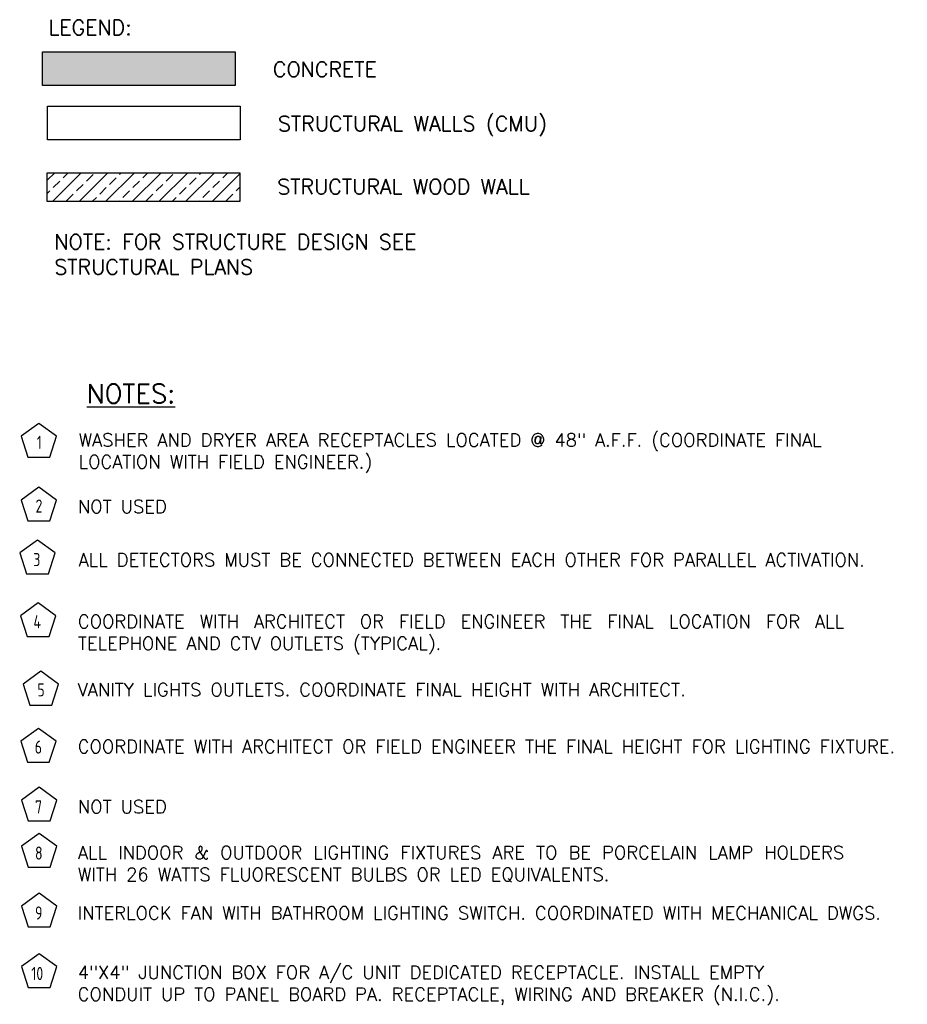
# Model space of a CAD drawing. Header units: inches. Extents: x 31163 to 32654, y 1540 to 4104.
# Tile 1 of 27: x 31195 to 31431, y 2066 to 2328. Entities that reach past the tile are written whole.
import ezdxf

# ---------------------------------------------------------------- set-up
doc = ezdxf.new("R2010")
doc.units = ezdxf.units.IN
doc.header["$LTSCALE"] = 2
doc.header["$MEASUREMENT"] = 0
doc.linetypes.add('HIDDEN2', pattern=[0.1875, 0.125, -0.0625])
for name, color, linetype in [('EL-ANNO-TEXT', 4, 'CONTINUOUS'), ('Hatch-ExisWalls', 123, 'CONTINUOUS'), ('RECEP-DIST', 120, 'HIDDEN2'), ('TEXT', 2, 'CONTINUOUS'), ('Walls New', 4, 'CONTINUOUS')]:
    doc.layers.add(name, color=color, linetype=linetype)
doc.styles.add('100-48', font='archstyl.shx', dxfattribs={"width": 0.9, "height": 4.8})
doc.styles.add('140ANNO', font='simplex.shx', dxfattribs={"height": 0.14})
doc.styles.get("Standard").update_dxf_attribs({"font": 'simplex.shx'})

msp = doc.modelspace()

# ---------------------------------------------------------------- hatches: boundary and pattern name
at = {"layer": 'Hatch-ExisWalls'}
h = msp.add_hatch(color=0, dxfattribs=at)
h.dxf.hatch_style = 1
h.paths.add_polyline_path([(31252.39784781, 2319.48292318), (31201.19564158, 2319.48292318), (31201.19564158, 2310.40068327), (31252.39784781, 2310.40068327)])
h = msp.add_hatch(dxfattribs=at)
h.set_pattern_fill('ANSI33', color=4, scale=20)
h.set_pattern_definition([(45, (1905.085, 119.6665), (-3.5355339, 3.5355339), []), (45, (1908.6204, 119.6665), (-3.5355339, 3.5355339), [2.5, -1.25])])
h.paths.add_polyline_path([(31253.70630029, 2279.69775252), (31253.70630029, 2287.37802467), (31202.5217446, 2287.37802467), (31202.5217446, 2279.69775251)])

# ---------------------------------------------------------------- linework, layer by layer
at = {"layer": 'RECEP-DIST', "linetype": 'Continuous'}
for points in [[(31200.26781607, 2220.78769649), (31195.56124341, 2217.36817128), (31197.3589942, 2211.83526328), (31203.17663795, 2211.83526328), (31204.97438874, 2217.36817128)], [(31200.26781607, 2203.81370102), (31195.56124341, 2200.39417582), (31197.3589942, 2194.86126782), (31203.17663795, 2194.86126782), (31204.97438874, 2200.39417582)], [(31199.88611689, 2189.76382532), (31195.17954423, 2186.34430012), (31196.97729502, 2180.81139212), (31202.79493877, 2180.81139212), (31204.59268956, 2186.34430012)], [(31200.06874103, 2173.07328983), (31195.36216837, 2169.65376463), (31197.15991915, 2164.12085663), (31202.97756291, 2164.12085663), (31204.77531369, 2169.65376463)], [(31200.81110997, 2154.88546577), (31196.1045373, 2151.46594057), (31197.90228809, 2145.93303257), (31203.71993184, 2145.93303257), (31205.51768263, 2151.46594057)], [(31200.14565387, 2139.73272344), (31195.43908121, 2136.31319824), (31197.236832, 2130.78029024), (31203.05447575, 2130.78029024), (31204.85222654, 2136.31319824)], [(31200.3756739, 2124.0734993), (31195.66910123, 2120.6539741), (31197.46685202, 2115.1210661), (31203.28449578, 2115.1210661), (31205.08224656, 2120.6539741)], [(31200.3756739, 2111.83045726), (31195.66910123, 2108.41093206), (31197.46685202, 2102.87802406), (31203.28449578, 2102.87802406), (31205.08224656, 2108.41093206)], [(31200.3756739, 2095.90680278), (31195.66910123, 2092.48727757), (31197.46685202, 2086.95436957), (31203.28449578, 2086.95436957), (31205.08224656, 2092.48727757)], [(31200.3756739, 2079.82560601), (31195.66910123, 2076.40608081), (31197.46685202, 2070.87317281), (31203.28449578, 2070.87317281), (31205.08224656, 2076.40608081)]]:
    msp.add_lwpolyline(points, close=True, dxfattribs=at)
at = {"layer": 'Walls New', "color": 5}
for points in [[(31201.19564158, 2319.48292318), (31252.39784781, 2319.48292318), (31252.39784781, 2310.52565496), (31201.19564158, 2310.52565496)], [(31202.55051819, 2305.07201538), (31253.75272442, 2305.07201538), (31253.75272442, 2296.11474717), (31202.55051819, 2296.11474717)]]:
    msp.add_lwpolyline(points, close=True, dxfattribs=at)
at = {"layer": 'Walls New'}
msp.add_lwpolyline([(31253.70630029, 2287.37802467), (31253.70630029, 2279.69775252), (31202.5217446, 2279.69775251), (31202.5217446, 2287.37802467)], close=True, dxfattribs=at)

# ---------------------------------------------------------------- texts
at = {"layer": 'EL-ANNO-TEXT', "color": 5, "linetype": 'Continuous', "style": '140ANNO'}
msp.add_text('%%UNOTES:', height=5.04, dxfattribs=at).set_placement((31212.98573643, 2226.17526134))
at = {"layer": 'EL-ANNO-TEXT', "style": '100-48', "width": 0.9}
for s, height, p in [('1', 3.48769622, (31199.72422886, 2213.98174146)), ('2', 3.48769622, (31199.38688213, 2197.06024146)), ('3', 3.48769622, (31198.80380148, 2182.83350044)), ('4', 3.48769622, (31198.83027119, 2166.33978915)), ('5', 3.48769622, (31199.89335279, 2148.22367405)), ('6', 3.48769622, (31199.18744135, 2133.01478902)), ('7', 3.48769622, (31199.25326583, 2117.0897544)), ('8', 3.48769622, (31199.25326583, 2104.84671236)), ('9', 3.48769622, (31199.25326583, 2088.92305787)), ('10', 3.487696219, (31198.26180869, 2072.84186111))]:
    msp.add_text(s, height=height, dxfattribs=at).set_placement(p)
at = {"layer": 'EL-ANNO-TEXT', "linetype": 'Continuous', "width": 220.6286018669, "attachment_point": 1}
for s, insert, char_height in [('{\\Fsimplex|c0;WASHER AND DRYER AREA RECEPTACLES LOCATED @ 48" A.F.F. (COORDINATE FINAL LOCATION WITH FIELD ENGINEER.)}', (31210.82227388, 2218.10348463), 3.48769621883), ('\\pxqj;{\\Fsimplex|c0;NOT USED}', (31210.64930433, 2200.40604174), 3.4876962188), ('\\pxqj;{\\Fsimplex|c0;ALL DETECTORS MUST BE CONNECTED BETWEEN EACH OTHER FOR PARALLEL ACTIVATION.}', (31210.79993782, 2186.258959), 3.4876962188), ('\\pxqj;COORDINATE WITH ARCHITECT OR FIELD ENGINEER THE FINAL LOCATION FOR ALL TELEPHONE AND CTV OUTLETS (TYPICAL).', (31210.62877277, 2169.87515965), 3.48769621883), ('VANITY LIGHTS OUTLETS. COORDINATE FINAL HEIGHT WITH ARCHITECT.', (31210.57724788, 2151.75143335), 3.4876962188), ('\\pxqj;COORDINATE WITH ARCHITECT OR FIELD ENGINEER THE FINAL HEIGHT FOR LIGHTING FIXTURE.', (31210.60796608, 2136.64512963), 3.4876962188), ('\\pxqj;{\\Fsimplex|c0;NOT USED}', (31210.63279654, 2120.63968996), 3.4876962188), ('\\pxqj;ALL INDOOR & OUTDOOR LIGHTING FIXTURES ARE TO BE PORCELAIN LAMP HOLDERS WITH 26 WATTS FLUORESCENT BULBS OR LED EQUIVALENTS. ', (31210.61750906, 2108.45407781), 3.48769621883), ('\\pxqj;{\\Fsimplex|c0;INTERLOCK FAN WITH BATHROOM LIGHTING SWITCH. COORDINATED WITH MECHANICAL DWGS.}', (31210.57810866, 2092.39934927), 3.4876962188), ('{\\Fsimplex|c0;4"X4" JUNCTION BOX FOR A/C UNIT DEDICATED RECEPTACLE. INSTALL EMPTY CONDUIT UP TO PANEL BOARD PA. RECEPTACLE, WIRING AND BREAKER (N.I.C.).}', (31210.600291, 2076.63175366), 3.48769621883)]:
    msp.add_mtext(s, dxfattribs=dict(at, insert=insert, char_height=char_height))
at = {"layer": 'TEXT', "color": 2, "char_height": 4.0006921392, "width": 137.254255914, "attachment_point": 1}
for s, insert in [('{\\Fromans|c0;LEGEND:}', (31202.81465476, 2327.98315908)), ('{\\Fromans|c0;CONCRETE}', (31262.47918651, 2316.86045341)), ('{\\Fromans|c0;STRUCTURAL WALLS (CMU)}', (31263.83406312, 2302.44954561)), ('{\\Fromans|c0;STRUCTURAL WOOD WALL}', (31263.65260917, 2285.68942799)), ('{\\Fromans|c0;NOTE: FOR STRUCTURE DESIGN SEE STRUCTURAL PLANS}', (31204.40260994, 2271.01915499))]:
    msp.add_mtext(s, dxfattribs=dict(at, insert=insert))

doc.saveas('drawing.dxf')
